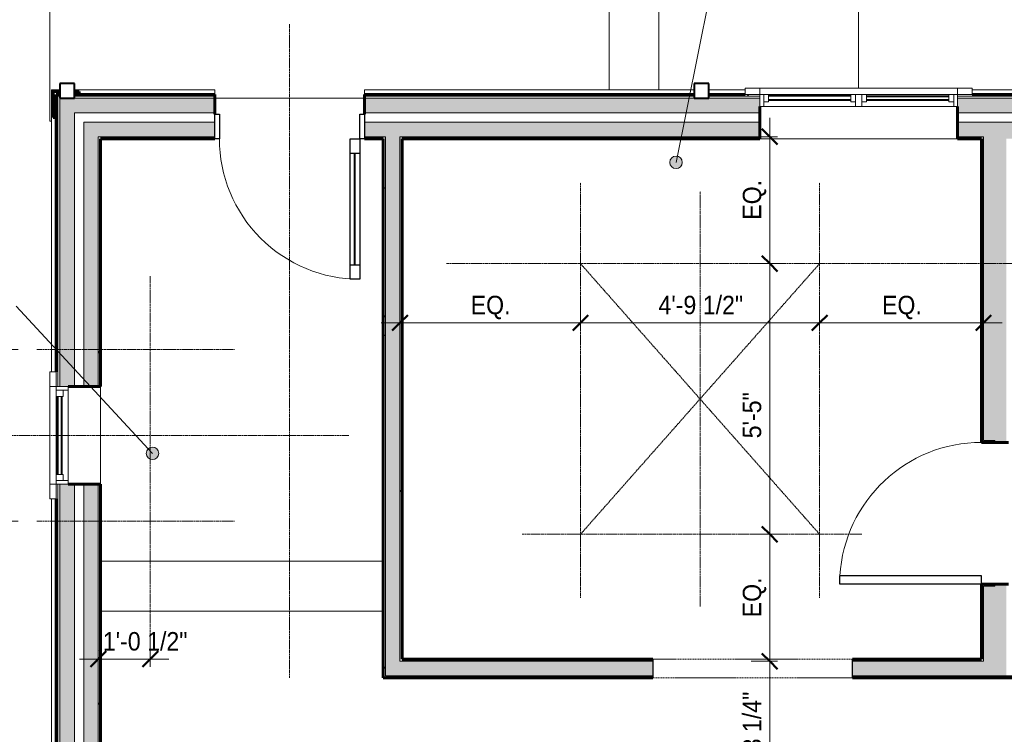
# Model space of a CAD drawing. Header units: inches. Extents: x -657 to 139, y -229 to 530.
# Tile 5 of 11: x -532 to -295, y -21 to 151. Entities that reach past the tile are written whole.
import ezdxf

# ---------------------------------------------------------------- set-up
doc = ezdxf.new("R2010")
doc.units = ezdxf.units.IN
doc.header["$MEASUREMENT"] = 0
doc.linetypes.add('3B Center Short', pattern=[0.59375, 0.375, -0.0625, 0.09375, -0.0625])
doc.linetypes.add('Overhead', pattern=[0.15625, 0.09375, -0.0625])
for name, color, linetype, lineweight in [('A-ANNO-DIMS', 1, 'Continuous', 9), ('A-ANNO-DIMS-48', 1, 'Continuous', 9), ('A-ANNO-TEXT', 2, 'Continuous', 9), ('A-DETL', 5, 'Continuous', 9), ('A-DETL-GENF', 3, 'Overhead', 9), ('A-DETL-MBND', 5, 'Continuous', 9), ('A-DOOR', 1, 'Continuous', 18), ('A-DOOR-FRAM', 1, 'Continuous', 30), ('A-DOOR-GLAZ', 1, 'Continuous', 40), ('A-FLOR-OTLN', 6, 'Continuous', 18), ('A-GENM', 6, 'Continuous', 9), ('A-GLAZ', 6, 'Continuous', 18), ('A-GLAZ-GLAS', 6, 'Continuous', 40), ('A-WALL', 2, 'Continuous', 18), ('A-WALL-PATT', 2, 'Continuous', 60), ('I-WALL', 2, 'Continuous', 18), ('S-COLS', 6, 'Continuous', 9), ('S-FNDN-FTNG', 4, 'Continuous', 18)]:
    doc.layers.add(name, color=color, linetype=linetype, lineweight=lineweight)
doc.styles.add('Arial_1', font='arial.ttf', dxfattribs={"width": 0.9, "height": 4.425898})
doc.dimstyles.new('Linear_-_3_32__Arial_2', dxfattribs={"dimscale": 12, "dimtxt": 4.5, "dimasz": 0.3125, "dimexe": 0.375, "dimexo": 0.375, "dimgap": 0.0625, "dimtad": 1, "dimdec": 3, "dimrnd": 0.125, "dimzin": 3, "dimdsep": 46, "dimlunit": 4, "dimtxsty": 'Arial_1', "dimblk1": 'OBLIQUE', "dimblk2": 'OBLIQUE', "dimsah": 1, "dimcen": 0.09, "dimdle": 0.375, "dimazin": 0, "dimtfac": 1, "dimtdec": 3, "dimtix": 1, "dimtmove": 2, "dimatfit": 3, "dimfxl": 1, "dimtvp": 1, "dimfrac": 2, "dimtolj": 1, "dimtzin": 0, "dimarcsym": 2})
doc.dimstyles.new('Linear_-_3_32__Arial_Utility_Plans', dxfattribs={"dimscale": 12, "dimtxt": 4.5, "dimasz": 0.3125, "dimexe": 0.375, "dimexo": 0.375, "dimgap": 0.0625, "dimtad": 1, "dimrnd": 0.25, "dimzin": 3, "dimdsep": 46, "dimlunit": 4, "dimtxsty": 'Arial_1', "dimblk1": 'OBLIQUE', "dimblk2": 'OBLIQUE', "dimsah": 1, "dimcen": 0.09, "dimdle": 0.375, "dimazin": 0, "dimtfac": 1, "dimtix": 1, "dimtmove": 0, "dimatfit": 3, "dimfxl": 1, "dimtvp": 1, "dimfrac": 2, "dimtolj": 1, "dimtzin": 0, "dimarcsym": 2})
doc.dimstyles.new('Linear_-_3_32__Arial_Utility_Plans_1', dxfattribs={"dimscale": 12, "dimtxt": 4.5, "dimasz": 0.3125, "dimexe": 0.375, "dimexo": 0.375, "dimgap": 0.0625, "dimtad": 1, "dimrnd": 0.25, "dimzin": 3, "dimdsep": 46, "dimlunit": 4, "dimtxsty": 'Arial_1', "dimblk1": 'OBLIQUE', "dimblk2": 'OBLIQUE', "dimsah": 1, "dimcen": 0.09, "dimdle": 0.375, "dimazin": 0, "dimtfac": 1, "dimtix": 1, "dimtmove": 2, "dimatfit": 3, "dimfxl": 1, "dimtvp": 1, "dimfrac": 2, "dimtolj": 1, "dimtzin": 0, "dimarcsym": 2})
pattern_1 = [(0, (0, 0), (15.36, 3.84), [0.634, -10.886, 0.634, -10.886, -61.44]), (0, (0, 0), (15.36, 3.84), [-23.04, 0.634, -22.406, 0.634, -10.886, -26.88]), (0, (0, 0), (15.36, 3.84), [-57.6, 0.634, -7.046, 0.634, -18.566]), (120, (5.76, 1.92), (-11.005538, 11.38215), [0.634, -10.886, 0.634, -10.886, -61.44]), (120, (5.76, 1.92), (-11.005538, 11.38215), [-23.04, 0.634, -22.406, 0.634, -10.886, -26.88]), (120, (5.76, 1.92), (-11.005538, 11.38215), [-57.6, 0.634, -7.046, 0.634, -18.566]), (240, (7.68, 9.6), (-4.354462, -15.22215), [0.634, -10.886, 0.634, -10.886, -61.44]), (240, (7.68, 9.6), (-4.354462, -15.22215), [-23.04, 0.634, -22.406, 0.634, -10.886, -26.88]), (240, (7.68, 9.6), (-4.354462, -15.22215), [-57.6, 0.634, -7.046, 0.634, -18.566])]
pattern_2 = [(135, (0, 0), (-4.006467, -4.006467), [])]

# ---------------------------------------------------------------- blocks, each defined once
blk = doc.blocks.new('Single Panel Flush Wood - 21080HC-3124026-First Floor Utility Plan')
at = {"layer": 'A-DOOR', "lineweight": 30}
for p, q in [((15, -3.25), (15, -37.26)), ((17, -3.25), (15, -3.25)), ((17, -3.25), (17, -37.26)), ((17, -37.26), (15, -37.26))]:
    blk.add_line(p, q, dxfattribs=at)
at = {"layer": 'A-DOOR', "lineweight": 9}
blk.add_arc((17, -3.25), 34.07, 180, 266.6343, dxfattribs=at)
blk = doc.blocks.new('Double Casement - _2_2050CS-1788570-First Floor Utility Plan')
at = {"layer": 'A-GLAZ'}
for p, q in [((-23.75, 6.81), (-27.25, 6.81)), ((-27.25, 6.81), (-27.25, 5.31)), ((-27.25, 5.31), (-23.75, 5.31)), ((-23.75, 5.31), (-23.75, 6.81)), ((-23.75, 6.81), (23.75, 6.81)), ((23.75, 5.31), (-23.75, 5.31)), ((-23.75, 5.31), (-23.75, 2.44)), ((-22.83, 2.44), (-22.83, 5.31)), ((-22.83, 5.31), (-21.68, 5.31)), ((-21.68, 5.31), (-21.68, 3.59)), ((-1.86, 5.31), (-0.73, 5.31)), ((-1.86, 3.59), (-1.86, 5.31)), ((-0.73, 5.31), (-0.73, 2.44)), ((0.73, 5.31), (0.73, 2.44)), ((1.86, 5.31), (0.73, 5.31)), ((1.86, 3.59), (1.86, 5.31)), ((22.83, 5.31), (21.68, 5.31)), ((21.68, 5.31), (21.68, 3.59)), ((22.83, 5.31), (22.83, 2.44)), ((27.25, 6.81), (23.75, 6.81)), ((23.75, 6.81), (23.75, 5.31)), ((23.75, 2.44), (23.75, 5.31)), ((23.75, 5.31), (27.25, 5.31)), ((27.25, 5.31), (27.25, 6.81)), ((-23.75, 2.44), (23.75, 2.44)), ((-21.68, 3.59), (-22.83, 3.59)), ((-0.73, 3.59), (-1.86, 3.59)), ((0.73, 3.59), (1.86, 3.59)), ((21.68, 3.59), (22.83, 3.59))]:
    blk.add_line(p, q, dxfattribs=at)
at = {"layer": 'A-GLAZ-GLAS'}
for p, q in [((-1.86, 5), (-21.68, 5)), ((1.86, 4.93), (21.68, 4.93)), ((-1.86, 3.99), (-21.68, 3.99)), ((1.86, 4.05), (21.68, 4.05))]:
    blk.add_line(p, q, dxfattribs=at)
blk = doc.blocks.new('Single Casement - 2050CS-1928333-First Floor Utility Plan')
at = {"layer": 'A-GLAZ'}
for p, q in [((-11.75, 6.81), (-15.25, 6.81)), ((-15.25, 6.81), (-15.25, 5.31)), ((-15.25, 5.31), (-11.75, 5.31)), ((-11.75, 5.31), (-11.75, 6.81)), ((-11.75, 6.81), (11.75, 6.81)), ((11.75, 5.31), (-11.75, 5.31)), ((-11.75, 5.31), (-11.75, 2.44)), ((-10.83, 2.44), (-10.83, 5.31)), ((-10.83, 5.31), (-9.38, 5.31)), ((-9.38, 5.31), (-9.38, 3.6)), ((9.37, 5.31), (-0.73, 5.31)), ((10.83, 5.31), (9.37, 5.31)), ((9.37, 5.31), (9.37, 3.6)), ((9.37, 3.6), (9.37, 5.31)), ((10.83, 5.31), (10.83, 2.44)), ((15.25, 6.81), (11.75, 6.81)), ((11.75, 6.81), (11.75, 5.31)), ((11.75, 2.44), (11.75, 5.31)), ((11.75, 5.31), (15.25, 5.31)), ((15.25, 5.31), (15.25, 6.81)), ((-11.75, 2.44), (11.75, 2.44)), ((-9.38, 3.6), (-10.83, 3.6)), ((9.37, 3.6), (10.83, 3.6))]:
    blk.add_line(p, q, dxfattribs=at)
at = {"layer": 'A-GLAZ-GLAS'}
for p, q in [((9.37, 5), (-9.38, 5)), ((9.37, 4), (-9.38, 4))]:
    blk.add_line(p, q, dxfattribs=at)
blk = doc.blocks.new('Single panel in-swing French-style - 3080FR-3117329-First Floor Utility Plan')
at = {"layer": 'A-DOOR', "lineweight": 30}
for p, q in [((-16.87, 5.31), (-16.87, 39.06)), ((-16.87, 39.06), (-14.53, 39.06)), ((-14.53, 39.06), (-14.53, 5.31)), ((-14.53, 35.56), (-16.87, 35.56)), ((-14.53, 8.81), (-16.87, 8.81)), ((-14.53, 5.31), (-16.87, 5.31))]:
    blk.add_line(p, q, dxfattribs=at)
at = {"layer": 'A-DOOR', "lineweight": 9}
blk.add_arc((-16.87, 5.31), 33.75, 360, 90, dxfattribs=at)
at = {"layer": 'A-DOOR-FRAM'}
for p, q in [((-18, 5.31), (-16.87, 5.31)), ((-18, -0.63), (-18, 5.31)), ((-16.87, 5.31), (-16.87, -0.63)), ((16.87, 5.31), (18, 5.31)), ((16.87, -0.63), (16.87, 5.31)), ((18, 5.31), (18, -0.63)), ((-16.87, -0.63), (-18, -0.63)), ((18, -0.63), (16.87, -0.63))]:
    blk.add_line(p, q, dxfattribs=at)
at = {"layer": 'A-DOOR-GLAZ'}
blk.add_line((-15.7, 35.56), (-15.7, 8.81), dxfattribs=at)
blk = doc.blocks.new('Trus Joist - TimberStrand LSL - Post Column - TimberStrand_ 1_3E _ 3 1_2 x 3 1_2_-2939583-First Floor Utility Plan')
at = {"layer": 'S-COLS', "lineweight": 40}
for p, q in [((1.75, 1.75), (-1.75, 1.75)), ((-1.75, 1.75), (-1.75, -1.75)), ((1.75, -1.75), (1.75, 1.75)), ((-1.75, -1.75), (1.75, -1.75))]:
    blk.add_line(p, q, dxfattribs=at)
blk = doc.blocks.new('House Slab - House Slab-2091152-First Floor Utility Plan')
at = {"layer": 'A-DETL-MBND'}
blk.add_line((-444.54, 8.58), (-512.54, 8.58), dxfattribs=at)
blk = doc.blocks.new('House Slab Steps - House Slab Steps-2092310-First Floor Utility Plan')
at = {"layer": 'A-DETL-MBND'}
blk.add_line((-444.54, 20.58), (-512.54, 20.58), dxfattribs=at)
blk = doc.blocks.new('House Slab Drop Hall - House Slab Drop Hall-2092760-First Floor Utility Plan')
at = {"layer": 'A-DETL-MBND'}
blk.add_line((-449.04, 131.83), (-485.04, 131.83), dxfattribs=at)
blk = doc.blocks.new('House Slab Perimeter Insulation - House Slab Perimeter Insulation-2402339-First Floor Utility Plan')
at = {"layer": 'A-DETL-MBND'}
for p, q in [((-524.29, 133.83), (-522.29, 133.83)), ((-524.29, 133.83), (-523.91, 133.46)), ((-524.29, 66.08), (-524.29, 133.83)), ((-518.79, 133.83), (-485.04, 133.83)), ((-485.04, 133.83), (-485.04, 132.71)), ((-449.04, 132.71), (-449.04, 133.83)), ((-449.04, 133.83), (-369.79, 133.83)), ((-366.29, 133.83), (-357.54, 133.83)), ((-303.04, 133.83), (-165.79, 133.83)), ((-524.29, -80.92), (-524.29, 35.58))]:
    blk.add_line(p, q, dxfattribs=at)
blk = doc.blocks.new('Garage Slab Steps - Garage Slab Steps-2700828-First Floor Utility Plan')
at = {"layer": 'A-DETL-MBND'}
for p, q in [((-364.66, 191.83), (-330.29, 191.83)), ((-330.29, 134.21), (-330.29, 191.83)), ((-390.29, 133.83), (-390.29, 190.96)), ((-378.29, 190.96), (-378.29, 133.83))]:
    blk.add_line(p, q, dxfattribs=at)
blk = doc.blocks.new('Opening-Door - 4080-2858558-First Floor Utility Plan')
at = {"layer": 'A-DETL-GENF'}
for p, q in [((23.68, 2.25), (-24.32, 2.25)), ((-24.32, -2.25), (23.68, -2.25))]:
    blk.add_line(p, q, dxfattribs=at)
at = {"layer": 'A-DETL-GENF', "linetype": 'Continuous', "lineweight": 30}
for p, q in [((-24.32, 2.25), (-24.32, -2.25)), ((23.68, -2.25), (23.68, 2.25))]:
    blk.add_line(p, q, dxfattribs=at)
blk = doc.blocks.new('DIMBLOCK3-First Floor Utility Plan')
at = {"layer": 'A-ANNO-DIMS-48', "lineweight": 50, "transparency": 16777216}
for p, q in [((-539.16, 50.83), (-541.03, 52.71)), ((-539.16, 50.83), (-537.28, 48.96)), ((-539.16, 30.23), (-541.03, 32.11)), ((-539.16, 30.23), (-537.28, 28.36))]:
    blk.add_line(p, q, dxfattribs=at)
at = {"layer": 'A-ANNO-DIMS-48', "transparency": 16777216}
for p, q in [((-537.31, 50.83), (-543.66, 50.83)), ((-539.16, 25.73), (-539.16, 50.83)), ((-539.16, 50.83), (-537.31, 50.83)), ((-532.31, 30.23), (-543.66, 30.23)), ((-539.16, 30.23), (-532.31, 30.23))]:
    blk.add_line(p, q, dxfattribs=at)
at = {"layer": 'A-ANNO-DIMS-48', "color": 0, "transparency": 16777216, "insert": (-545.65, 25.56), "char_height": 4.426, "width": 24.0092, "attachment_point": 1, "rotation": 90, "line_spacing_factor": 0.938532, "style": 'Arial_1'}
blk.add_mtext('1\'-8 1/2"', dxfattribs=at)
blk = doc.blocks.new('_Oblique')
at = {"color": 0, "linetype": 'ByBlock', "lineweight": -2}
blk.add_line((-0.5, -0.5), (0.5, 0.5), dxfattribs=at)
blk = doc.blocks.new('DIMBLOCK4-First Floor Utility Plan')
at = {"layer": 'A-ANNO-DIMS-48', "transparency": 16777216}
for p, q in [((-539.16, 50.83), (-539.16, 75.93)), ((-532.31, 71.43), (-543.66, 71.43)), ((-539.16, 71.43), (-532.31, 71.43)), ((-537.31, 50.83), (-543.66, 50.83)), ((-539.16, 50.83), (-537.31, 50.83))]:
    blk.add_line(p, q, dxfattribs=at)
at = {"layer": 'A-ANNO-DIMS-48', "lineweight": 50, "transparency": 16777216}
for p, q in [((-539.16, 71.43), (-541.03, 73.31)), ((-539.16, 71.43), (-537.28, 69.56)), ((-539.16, 50.83), (-541.03, 52.71)), ((-539.16, 50.83), (-537.28, 48.96))]:
    blk.add_line(p, q, dxfattribs=at)
at = {"layer": 'A-ANNO-DIMS-48', "color": 0, "transparency": 16777216, "insert": (-545.65, 51.13), "char_height": 4.426, "width": 24.0092, "attachment_point": 1, "rotation": 90, "line_spacing_factor": 0.938532, "style": 'Arial_1'}
blk.add_mtext('1\'-8 1/2"', dxfattribs=at)
blk = doc.blocks.new('DIMBLOCK5-First Floor Utility Plan')
at = {"layer": 'A-ANNO-DIMS-48', "transparency": 16777216}
for p, q in [((-513.04, -4.76), (-513.04, 1.58)), ((-500.54, -4.76), (-500.54, 1.58)), ((-517.54, -2.92), (-496.04, -2.92)), ((-513.04, -2.92), (-513.04, -4.76)), ((-500.54, -2.92), (-500.54, -4.76))]:
    blk.add_line(p, q, dxfattribs=at)
at = {"layer": 'A-ANNO-DIMS-48', "lineweight": 50, "transparency": 16777216}
for p, q in [((-513.04, -2.92), (-511.16, -1.04)), ((-500.54, -2.92), (-498.66, -1.04)), ((-513.04, -2.92), (-514.91, -4.79)), ((-500.54, -2.92), (-502.41, -4.79))]:
    blk.add_line(p, q, dxfattribs=at)
at = {"layer": 'A-ANNO-DIMS-48', "color": 0, "transparency": 16777216, "insert": (-511.95, 3.58), "char_height": 4.426, "width": 24.0092, "attachment_point": 1, "line_spacing_factor": 0.938532, "style": 'Arial_1'}
blk.add_mtext('1\'-0 1/2"', dxfattribs=at)
blk = doc.blocks.new('DIMBLOCK6-First Floor Utility Plan')
at = {"layer": 'A-ANNO-DIMS-48', "transparency": 16777216}
for p, q in [((-440.54, 76.02), (-440.54, 82.37)), ((-397.14, 76.02), (-397.14, 82.37)), ((-445.04, 77.87), (-397.14, 77.87)), ((-440.54, 77.87), (-440.54, 76.02)), ((-397.14, 77.87), (-397.14, 76.02))]:
    blk.add_line(p, q, dxfattribs=at)
at = {"layer": 'A-ANNO-DIMS-48', "lineweight": 50, "transparency": 16777216}
for p, q in [((-440.54, 77.87), (-438.66, 79.74)), ((-397.14, 77.87), (-395.26, 79.74)), ((-440.54, 77.87), (-442.41, 75.99)), ((-397.14, 77.87), (-399.01, 75.99))]:
    blk.add_line(p, q, dxfattribs=at)
at = {"layer": 'A-ANNO-DIMS-48', "color": 0, "transparency": 16777216, "insert": (-423.54, 84.36), "char_height": 4.426, "width": 11.2985, "attachment_point": 1, "line_spacing_factor": 0.938532, "style": 'Arial_1'}
blk.add_mtext('EQ.', dxfattribs=at)
blk = doc.blocks.new('DIMBLOCK7-First Floor Utility Plan')
at = {"layer": 'A-ANNO-DIMS-48', "transparency": 16777216}
for p, q in [((-397.14, 76.02), (-397.14, 82.37)), ((-339.69, 76.02), (-339.69, 82.37)), ((-397.14, 77.87), (-339.69, 77.87)), ((-397.14, 77.87), (-397.14, 76.02)), ((-339.69, 77.87), (-339.69, 76.02))]:
    blk.add_line(p, q, dxfattribs=at)
at = {"layer": 'A-ANNO-DIMS-48', "lineweight": 50, "transparency": 16777216}
for p, q in [((-397.14, 77.87), (-395.26, 79.74)), ((-339.69, 77.87), (-337.81, 79.74)), ((-397.14, 77.87), (-399.01, 75.99)), ((-339.69, 77.87), (-341.56, 75.99))]:
    blk.add_line(p, q, dxfattribs=at)
at = {"layer": 'A-ANNO-DIMS-48', "color": 0, "transparency": 16777216, "insert": (-378.41, 84.36), "char_height": 4.426, "width": 24.0092, "attachment_point": 1, "line_spacing_factor": 0.938532, "style": 'Arial_1'}
blk.add_mtext('4\'-9 1/2"', dxfattribs=at)
blk = doc.blocks.new('DIMBLOCK8-First Floor Utility Plan')
at = {"layer": 'A-ANNO-DIMS-48', "transparency": 16777216}
for p, q in [((-339.69, 76.02), (-339.69, 82.37)), ((-300.29, 76.02), (-300.29, 82.37)), ((-339.69, 77.87), (-295.79, 77.87)), ((-339.69, 77.87), (-339.69, 76.02)), ((-300.29, 77.87), (-300.29, 76.02))]:
    blk.add_line(p, q, dxfattribs=at)
at = {"layer": 'A-ANNO-DIMS-48', "lineweight": 50, "transparency": 16777216}
for p, q in [((-339.69, 77.87), (-337.81, 79.74)), ((-300.29, 77.87), (-298.41, 79.74)), ((-339.69, 77.87), (-341.56, 75.99)), ((-300.29, 77.87), (-302.16, 75.99))]:
    blk.add_line(p, q, dxfattribs=at)
at = {"layer": 'A-ANNO-DIMS-48', "color": 0, "transparency": 16777216, "insert": (-324.69, 84.36), "char_height": 4.426, "width": 11.2985, "attachment_point": 1, "line_spacing_factor": 0.938532, "style": 'Arial_1'}
blk.add_mtext('EQ.', dxfattribs=at)
blk = doc.blocks.new('DIMBLOCK9-First Floor Utility Plan')
at = {"layer": 'A-ANNO-DIMS-48', "lineweight": 50, "transparency": 16777216}
for p, q in [((-351.64, -3.42), (-353.52, -1.54)), ((-351.64, -3.42), (-349.77, -5.29)), ((-351.64, -42.76), (-353.52, -40.89)), ((-351.64, -42.76), (-349.77, -44.64))]:
    blk.add_line(p, q, dxfattribs=at)
at = {"layer": 'A-ANNO-DIMS-48', "transparency": 16777216}
for p, q in [((-349.8, -3.42), (-356.14, -3.42)), ((-351.64, -47.26), (-351.64, -3.42)), ((-351.64, -3.42), (-349.8, -3.42)), ((-349.8, -42.76), (-356.14, -42.76)), ((-351.64, -42.76), (-349.8, -42.76))]:
    blk.add_line(p, q, dxfattribs=at)
at = {"layer": 'A-ANNO-DIMS-48', "color": 0, "transparency": 16777216, "insert": (-358.14, -31.09), "char_height": 4.426, "width": 24.0092, "attachment_point": 1, "rotation": 90, "line_spacing_factor": 0.938532, "style": 'Arial_1'}
blk.add_mtext('3\'-3 1/4"', dxfattribs=at)
blk = doc.blocks.new('DIMBLOCK10-First Floor Utility Plan')
at = {"layer": 'A-ANNO-DIMS-48', "lineweight": 50, "transparency": 16777216}
for p, q in [((-351.64, 27.08), (-353.52, 28.96)), ((-351.64, 27.08), (-349.77, 25.21)), ((-351.64, -3.42), (-353.52, -1.54)), ((-351.64, -3.42), (-349.77, -5.29))]:
    blk.add_line(p, q, dxfattribs=at)
at = {"layer": 'A-ANNO-DIMS-48', "transparency": 16777216}
for p, q in [((-349.8, 27.08), (-356.14, 27.08)), ((-351.64, -3.42), (-351.64, 27.08)), ((-351.64, 27.08), (-349.8, 27.08)), ((-349.8, -3.42), (-356.14, -3.42)), ((-351.64, -3.42), (-349.8, -3.42))]:
    blk.add_line(p, q, dxfattribs=at)
at = {"layer": 'A-ANNO-DIMS-48', "color": 0, "transparency": 16777216, "insert": (-358.14, 7.12), "char_height": 4.426, "width": 11.2985, "attachment_point": 1, "rotation": 90, "line_spacing_factor": 0.938532, "style": 'Arial_1'}
blk.add_mtext('EQ.', dxfattribs=at)
blk = doc.blocks.new('DIMBLOCK11-First Floor Utility Plan')
at = {"layer": 'A-ANNO-DIMS-48', "lineweight": 50, "transparency": 16777216}
for p, q in [((-351.64, 92.08), (-353.52, 93.96)), ((-351.64, 92.08), (-349.77, 90.21)), ((-351.64, 27.08), (-353.52, 28.96)), ((-351.64, 27.08), (-349.77, 25.21))]:
    blk.add_line(p, q, dxfattribs=at)
at = {"layer": 'A-ANNO-DIMS-48', "transparency": 16777216}
for p, q in [((-349.8, 92.08), (-356.14, 92.08)), ((-351.64, 27.08), (-351.64, 92.08)), ((-351.64, 92.08), (-349.8, 92.08)), ((-349.8, 27.08), (-356.14, 27.08)), ((-351.64, 27.08), (-349.8, 27.08))]:
    blk.add_line(p, q, dxfattribs=at)
at = {"layer": 'A-ANNO-DIMS-48', "color": 0, "transparency": 16777216, "insert": (-358.14, 50.12), "char_height": 4.426, "width": 13.0431, "attachment_point": 1, "rotation": 90, "line_spacing_factor": 0.938532, "style": 'Arial_1'}
blk.add_mtext('5\'-5"', dxfattribs=at)
blk = doc.blocks.new('DIMBLOCK12-First Floor Utility Plan')
at = {"layer": 'A-ANNO-DIMS-48', "transparency": 16777216}
for p, q in [((-351.64, 92.08), (-351.64, 127.08)), ((-349.8, 122.58), (-356.14, 122.58)), ((-351.64, 122.58), (-349.8, 122.58)), ((-349.8, 92.08), (-356.14, 92.08)), ((-351.64, 92.08), (-349.8, 92.08))]:
    blk.add_line(p, q, dxfattribs=at)
at = {"layer": 'A-ANNO-DIMS-48', "lineweight": 50, "transparency": 16777216}
for p, q in [((-351.64, 122.58), (-353.52, 124.46)), ((-351.64, 122.58), (-349.77, 120.71)), ((-351.64, 92.08), (-353.52, 93.96)), ((-351.64, 92.08), (-349.77, 90.21))]:
    blk.add_line(p, q, dxfattribs=at)
at = {"layer": 'A-ANNO-DIMS-48', "color": 0, "transparency": 16777216, "insert": (-358.14, 102.62), "char_height": 4.426, "width": 11.2985, "attachment_point": 1, "rotation": 90, "line_spacing_factor": 0.938532, "style": 'Arial_1'}
blk.add_mtext('EQ.', dxfattribs=at)

msp = doc.modelspace()

# ---------------------------------------------------------------- hatches: boundary and pattern name
at = {"layer": 'A-ANNO-TEXT'}
h = msp.add_hatch(color=7, dxfattribs=at)
edge = h.paths.add_edge_path(flags=0)
edge.add_arc((-374.169, 116.4135), 1.5, 0, 360)
h = msp.add_hatch(color=7, dxfattribs=at)
edge = h.paths.add_edge_path(flags=0)
edge.add_arc((-499.9958, 46.5147), 1.5, 0, 360)
at = {"layer": 'A-WALL-PATT', "lineweight": 9}
h = msp.add_hatch(dxfattribs=at)
h.set_pattern_fill('FP_3', color=256, style=0, pattern_type=2)
h.set_pattern_definition([(45, (0, 0), (-4.006467, 4.006467), []), (135, (0, 0), (-4.006467, -4.006467), [])])
h.paths.add_polyline_path([(-523.1611, 127.2071), (-523.1611, 132.7071), (-522.2861, 132.7071), (-522.2861, 133.4571), (-523.9111, 133.4571), (-523.9111, 127.2071)], flags=0)
h.paths.add_polyline_path([(-518.2362, 132.7071), (-517.6611, 132.7071), (-517.6611, 133.4571), (-518.7861, 133.4571), (-518.7861, 132.7071)], flags=0)
h = msp.add_hatch(dxfattribs=at)
h.set_pattern_fill('FP_2', color=256, style=0, pattern_type=2)
h.set_pattern_definition(pattern_2)
h.paths.add_polyline_path([(-522.7861, -181.0429), (-522.7861, -137.2129), (-523.1611, -137.2129), (-523.1611, -181.0429)], flags=0)
h.paths.add_polyline_path([(-522.7861, -68.483), (-522.7861, 39.0821), (-523.1611, 39.0821), (-523.1611, -68.483)], flags=0)
h.paths.add_polyline_path([(-522.7861, 62.5821), (-522.7861, 132.7071), (-523.1611, 132.7071), (-523.1611, 62.5821)], flags=0)
h = msp.add_hatch(dxfattribs=at)
h.set_pattern_fill('FP_2', color=256, style=0, pattern_type=2)
h.set_pattern_definition(pattern_2)
h.paths.add_polyline_path([(-41.4111, 132.3321), (-41.4111, 132.7071), (-90.2865, 132.7071), (-90.2865, 132.3321), (-41.7861, 132.3321)], flags=0)
h.paths.add_polyline_path([(-162.2865, 132.3321), (-162.2865, 132.7071), (-306.5361, 132.7071), (-306.5361, 132.3321), (-232.7498, 132.3321)], flags=0)
h.paths.add_polyline_path([(-354.0361, 132.3321), (-354.0361, 132.7071), (-366.2861, 132.7071), (-366.2861, 132.3321), (-357.5361, 132.3321)], flags=0)
h.paths.add_polyline_path([(-369.7861, 132.3321), (-369.7861, 132.7071), (-449.0361, 132.7071), (-449.0361, 132.3321), (-375.493, 132.3321)], flags=0)
h.paths.add_polyline_path([(-512.5361, 132.3321), (-485.0361, 132.3321), (-485.0361, 132.7071), (-518.7861, 132.7071), (-518.7861, 132.3321), (-518.2362, 132.3321)], flags=0)
h.paths.add_polyline_path([(-522.7861, 132.3321), (-522.2861, 132.3321), (-522.2861, 132.7071), (-522.7861, 132.7071)], flags=0)
at = {"layer": 'A-WALL-PATT'}
h = msp.add_hatch(color=256, dxfattribs=at)
h.paths.add_polyline_path([(-522.2861, -180.1679), (-518.7861, -180.1679), (-518.7861, -137.2129), (-522.2861, -137.2129)], flags=0)
h.paths.add_polyline_path([(-522.2861, -68.483), (-518.7861, -68.483), (-518.7861, 39.0821), (-522.2861, 39.0821), (-522.2861, -60.6335)], flags=0)
h.paths.add_polyline_path([(-518.7861, 62.5821), (-518.7861, 131.8321), (-522.2861, 131.8321), (-522.2861, 62.5821), (-520.2861, 62.5821)], flags=0)
h = msp.add_hatch(color=256, dxfattribs=at)
h.paths.add_polyline_path([(-45.3994, 128.3321), (-42.2861, 128.3321), (-42.2861, 131.8321), (-90.2865, 131.8321), (-90.2865, 128.3321), (-45.7861, 128.3321)], flags=0)
h.paths.add_polyline_path([(-162.2865, 128.3321), (-162.2865, 131.8321), (-306.5361, 131.8321), (-306.5361, 128.3321), (-232.7498, 128.3321)], flags=0)
h.paths.add_polyline_path([(-446.8646, 128.3321), (-354.0361, 128.3321), (-354.0361, 131.8321), (-449.0361, 131.8321), (-449.0361, 128.3321)], flags=0)
h.paths.add_polyline_path([(-485.0361, 128.3321), (-485.0361, 131.8321), (-518.7861, 131.8321), (-518.7861, 128.3321), (-500.3933, 128.3321)], flags=0)
h = msp.add_hatch(color=256, dxfattribs=at)
h.paths.add_polyline_path([(-513.0361, -174.4179), (-513.0361, -137.2129), (-516.5361, -137.2129), (-516.5361, -174.4179)], flags=0)
h.paths.add_polyline_path([(-516.5361, -68.483), (-513.0361, -68.483), (-513.0361, 39.0821), (-516.5361, 39.0821), (-516.5361, -60.6335)], flags=0)
h.paths.add_polyline_path([(-516.5361, 62.5821), (-513.0361, 62.5821), (-513.0361, 126.0821), (-516.5361, 126.0821), (-516.5361, 69.5681)], flags=0)
h = msp.add_hatch(color=256, dxfattribs=at)
h.paths.add_polyline_path([(-48.0361, 122.5821), (-48.0361, 126.0821), (-90.2865, 126.0821), (-90.2865, 122.5821), (-51.5361, 122.5821)], flags=0)
h.paths.add_polyline_path([(-354.0361, 122.5821), (-354.0361, 126.0821), (-449.0361, 126.0821), (-449.0361, 122.5821), (-375.493, 122.5821)], flags=0)
h.paths.add_polyline_path([(-162.2865, 122.5821), (-162.2865, 126.0821), (-306.5361, 126.0821), (-306.5361, 122.5821), (-218.0361, 122.5821)], flags=0)
h.paths.add_polyline_path([(-513.0361, 122.5821), (-485.0361, 122.5821), (-485.0361, 126.0821), (-513.0361, 126.0821)], flags=0)
at = {"layer": 'A-WALL-PATT', "lineweight": 9}
h = msp.add_hatch(dxfattribs=at)
h.set_pattern_fill('FP_1', color=256, style=0, pattern_type=2)
h.set_pattern_definition(pattern_1)
h.paths.add_polyline_path([(-512.5361, -170.9179), (-512.5361, -137.2129), (-513.0361, -137.2129), (-513.0361, -170.9179)], flags=0)
h.paths.add_polyline_path([(-512.5361, -68.483), (-512.5361, -54.9179), (-513.0361, -54.9179), (-513.0361, -68.483)], flags=0)
h.paths.add_polyline_path([(-513.0361, -51.4179), (-512.5361, -51.4179), (-512.5361, 39.0821), (-513.0361, 39.0821), (-513.0361, 4.4673)], flags=0)
h.paths.add_polyline_path([(-512.5361, 62.5821), (-512.5361, 122.5821), (-513.0361, 122.5821), (-513.0361, 62.5821)], flags=0)
h = msp.add_hatch(dxfattribs=at)
h.set_pattern_fill('FP_1', color=256, style=0, pattern_type=2)
h.set_pattern_definition(pattern_1)
h.paths.add_polyline_path([(-51.5361, 122.0821), (-51.5361, 122.5821), (-90.2865, 122.5821), (-90.2865, 122.0821), (-52.0361, 122.0821)], flags=0)
h.paths.add_polyline_path([(-485.0361, 122.0821), (-485.0361, 122.5821), (-512.5361, 122.5821), (-512.5361, 122.0821), (-500.3933, 122.0821)], flags=0)
h.paths.add_polyline_path([(-304.1214, 122.0821), (-300.2861, 122.0821), (-300.2861, 122.5821), (-306.5361, 122.5821), (-306.5361, 122.0821)], flags=0)
h.paths.add_polyline_path([(-224.0361, 122.0821), (-223.5361, 122.0821), (-223.5361, 122.5821), (-294.7861, 122.5821), (-294.7861, 122.0821), (-232.7498, 122.0821)], flags=0)
h.paths.add_polyline_path([(-449.0361, 122.0821), (-444.0361, 122.0821), (-444.0361, 122.5821), (-449.0361, 122.5821)], flags=0)
h.paths.add_polyline_path([(-354.0361, 122.0821), (-354.0361, 122.5821), (-440.5361, 122.5821), (-440.5361, 122.0821), (-375.493, 122.0821)], flags=0)
h.paths.add_polyline_path([(-217.5361, 122.0821), (-162.2865, 122.0821), (-162.2865, 122.5821), (-218.0361, 122.5821), (-218.0361, 122.0821)], flags=0)
h = msp.add_hatch(dxfattribs=at)
h.set_pattern_fill('FP_1', color=256, style=0, pattern_type=2)
h.set_pattern_definition(pattern_1)
h.paths.add_polyline_path([(-444.0361, -7.4179), (-444.0361, 122.0821), (-444.5361, 122.0821), (-444.5361, -7.4179)], flags=0)
at = {"layer": 'A-WALL-PATT'}
msp.add_hatch(color=256, dxfattribs=at).paths.add_polyline_path([(-444.0361, -6.9179), (-440.5361, -6.9179), (-440.5361, 122.5821), (-444.0361, 122.5821), (-444.0361, 4.4673)], flags=0)
at = {"layer": 'A-WALL-PATT', "lineweight": 9}
h = msp.add_hatch(dxfattribs=at)
h.set_pattern_fill('FP_1', color=256, style=0, pattern_type=2)
h.set_pattern_definition(pattern_1)
h.paths.add_polyline_path([(-440.5361, -3.4179), (-440.0361, -3.4179), (-440.0361, 122.0821), (-440.5361, 122.0821), (-440.5361, 4.4673)], flags=0)
h = msp.add_hatch(dxfattribs=at)
h.set_pattern_fill('FP_1', color=256, style=0, pattern_type=2)
h.set_pattern_definition(pattern_1)
h.paths.add_polyline_path([(-300.7861, -7.4179), (-300.2861, -7.4179), (-300.2861, -6.9179), (-300.7861, -6.9179)], flags=0)
h.paths.add_polyline_path([(-300.7861, -3.4179), (-300.2861, -3.4179), (-300.2861, 14.5821), (-297.5361, 14.5821), (-297.5361, 15.0821), (-300.7861, 15.0821), (-300.7861, -2.9179)], flags=0)
h.paths.add_polyline_path([(-297.5361, 49.0821), (-297.5361, 49.5821), (-300.2861, 49.5821), (-300.2861, 122.0821), (-300.7861, 122.0821), (-300.7861, 49.0821)], flags=0)
at = {"layer": 'A-WALL-PATT'}
h = msp.add_hatch(color=256, dxfattribs=at)
h.paths.add_polyline_path([(-300.2861, -6.9179), (-294.7861, -6.9179), (-294.7861, 15.0821), (-297.5361, 15.0821), (-297.5361, 14.5821), (-300.2861, 14.5821), (-300.2861, -3.4179)], flags=0)
h.paths.add_polyline_path([(-294.7861, 49.0821), (-294.7861, 122.5821), (-300.2861, 122.5821), (-300.2861, 49.5821), (-297.5361, 49.5821), (-297.5361, 49.0821)], flags=0)
h = msp.add_hatch(color=256, dxfattribs=at)
h.paths.add_polyline_path([(-440.5361, -6.9179), (-379.7861, -6.9179), (-379.7861, -3.4179), (-440.5361, -3.4179)], flags=0)
h.paths.add_polyline_path([(-300.2861, -6.9179), (-300.2861, -3.4179), (-331.7861, -3.4179), (-331.7861, -6.9179), (-300.7861, -6.9179)], flags=0)
at = {"layer": 'A-WALL-PATT', "lineweight": 9}
h = msp.add_hatch(dxfattribs=at)
h.set_pattern_fill('FP_1', color=256, style=0, pattern_type=2)
h.set_pattern_definition(pattern_1)
h.paths.add_polyline_path([(-440.0361, -3.4179), (-379.7861, -3.4179), (-379.7861, -2.9179), (-440.0361, -2.9179)], flags=0)
h.paths.add_polyline_path([(-304.1214, -3.4179), (-300.7861, -3.4179), (-300.7861, -2.9179), (-331.7861, -2.9179), (-331.7861, -3.4179)], flags=0)
h = msp.add_hatch(dxfattribs=at)
h.set_pattern_fill('FP_1', color=256, style=0, pattern_type=2)
h.set_pattern_definition(pattern_1)
h.paths.add_polyline_path([(-440.0361, -7.4179), (-379.7861, -7.4179), (-379.7861, -6.9179), (-444.0361, -6.9179), (-444.0361, -7.4179)], flags=0)
h.paths.add_polyline_path([(-300.7861, -7.4179), (-300.7861, -6.9179), (-331.7861, -6.9179), (-331.7861, -7.4179), (-304.1214, -7.4179)], flags=0)
h = msp.add_hatch(dxfattribs=at)
h.set_pattern_fill('FP_1', color=256, style=0, pattern_type=2)
h.set_pattern_definition(pattern_1)
h.paths.add_polyline_path([(-232.4111, -7.4179), (-218.0361, -7.4179), (-218.0361, -6.9179), (-231.9111, -6.9179), (-231.9111, -5.4179), (-232.4111, -5.4179)], flags=0)
h.paths.add_polyline_path([(-300.2861, -7.4179), (-292.4111, -7.4179), (-292.4111, -5.4179), (-292.9111, -5.4179), (-292.9111, -6.9179), (-300.2861, -6.9179)], flags=0)

# ---------------------------------------------------------------- linework, layer by layer
at = {"layer": 'A-ANNO-TEXT', "color": 7}
for p, q in [((-374.169, 116.4135), (-349.8384, 237.1041)), ((-499.9958, 46.5147), (-532.7637, 81.8842))]:
    msp.add_line(p, q, dxfattribs=at)
for centre in [(-374.169, 116.4135), (-499.9958, 46.5147)]:
    msp.add_circle(centre, 1.5, dxfattribs=at)
at = {"layer": 'A-DETL', "linetype": '3B Center Short'}
for p, q in [((-467.0361, 149.5821), (-467.0361, -7.4179)), ((-397.1361, 11.7908), (-397.1361, 111.5052)), ((-339.6861, 11.7908), (-339.6861, 111.5052)), ((-368.4111, 9.7249), (-368.4111, 109.4393)), ((-429.3272, 92.0821), (-103.3413, 92.0821)), ((-339.6861, 27.0821), (-397.1361, 92.0821)), ((-339.6861, 92.0821), (-397.1361, 27.0821)), ((-500.5361, 89.0821), (-500.5361, -2.9179)), ((-527.8084, 71.431), (-480.287, 71.431)), ((-552.8084, 50.8321), (-452.8084, 50.8321)), ((-527.8084, 30.2331), (-480.287, 30.2331)), ((-411.14, 27.0821), (-329.5361, 27.0821))]:
    msp.add_line(p, q, dxfattribs=at)
at = {"layer": 'A-FLOR-OTLN'}
for p, q in [((-524.6611, 190.9571), (-524.6611, 126.3321)), ((-524.6611, 126.3321), (-524.2861, 126.3321))]:
    msp.add_line(p, q, dxfattribs=at)
at = {"layer": 'A-WALL', "lineweight": 60}
for p, q in [((-522.2861, 133.4571), (-523.9111, 133.4571)), ((-523.9111, 133.4571), (-523.9111, 127.2071)), ((-522.2861, 132.7071), (-523.1611, 132.7071)), ((-523.1611, 66.0821), (-523.1611, 132.7071)), ((-517.6611, 133.4571), (-518.7861, 133.4571)), ((-518.7861, 132.7071), (-485.0361, 132.7071)), ((-517.6611, 132.7071), (-517.6611, 133.4571)), ((-485.0361, 128.0221), (-485.0361, 132.7071)), ((-369.7861, 132.7071), (-449.0361, 132.7071)), ((-449.0361, 132.7071), (-449.0361, 128.0221)), ((-357.5361, 132.7071), (-366.2861, 132.7071)), ((-162.2865, 132.7071), (-303.0361, 132.7071)), ((-354.0361, 122.0821), (-354.0361, 129.8321)), ((-306.5361, 129.8321), (-306.5361, 122.0821)), ((-523.9111, 127.2071), (-523.1611, 127.2071)), ((-512.5361, 122.0821), (-512.5361, 62.5821)), ((-512.5361, 122.0821), (-485.0361, 122.0821)), ((-449.0361, 122.0821), (-444.5361, 122.0821)), ((-440.0361, 122.0821), (-354.0361, 122.0821)), ((-306.5361, 122.0821), (-300.7861, 122.0821)), ((-512.5361, 62.5821), (-520.2861, 62.5821)), ((-512.5361, 39.0821), (-520.2861, 39.0821)), ((-512.5361, 39.0821), (-512.5361, -50.9179)), ((-523.1611, 35.5821), (-523.1611, -80.9179))]:
    msp.add_line(p, q, dxfattribs=at)
at = {"layer": 'A-WALL'}
for p, q in [((-522.7861, 132.3321), (-522.7861, 62.5821)), ((-522.7861, 132.3321), (-522.2861, 132.3321)), ((-522.2861, 131.8321), (-522.2861, 62.5821)), ((-485.0361, 132.3321), (-518.7861, 132.3321)), ((-485.0361, 131.8321), (-518.7861, 131.8321)), ((-369.7861, 132.3321), (-449.0361, 132.3321)), ((-369.7861, 131.8321), (-449.0361, 131.8321)), ((-354.0361, 132.3321), (-366.2861, 132.3321)), ((-354.0361, 131.8321), (-366.2861, 131.8321)), ((-162.2865, 132.3321), (-306.5361, 132.3321)), ((-162.2865, 131.8321), (-306.5361, 131.8321)), ((-518.7861, 128.3321), (-518.7861, 62.5821)), ((-485.0361, 128.3321), (-518.7861, 128.3321)), ((-354.0361, 128.3321), (-449.0361, 128.3321)), ((-162.2865, 128.3321), (-306.5361, 128.3321)), ((-516.5361, 126.0821), (-516.5361, 62.5821)), ((-485.0361, 126.0821), (-516.5361, 126.0821)), ((-354.0361, 126.0821), (-449.0361, 126.0821)), ((-162.2865, 126.0821), (-306.5361, 126.0821)), ((-513.0361, 122.5821), (-513.0361, 62.5821)), ((-485.0361, 122.5821), (-513.0361, 122.5821)), ((-444.0361, 122.5821), (-449.0361, 122.5821)), ((-354.0361, 122.5821), (-440.5361, 122.5821)), ((-306.5361, 122.0821), (-354.0361, 122.0821)), ((-300.2861, 122.5821), (-306.5361, 122.5821)), ((-512.5361, 62.5821), (-512.5361, 39.0821)), ((-522.7861, 39.0821), (-522.7861, -84.4179)), ((-522.2861, 39.0821), (-522.2861, -84.4179)), ((-518.7861, 39.0821), (-518.7861, -84.4179)), ((-516.5361, 39.0821), (-516.5361, -84.4179)), ((-513.0361, 39.0821), (-513.0361, -51.4179))]:
    msp.add_line(p, q, dxfattribs=at)
at = {"layer": 'I-WALL', "lineweight": 60}
for p, q in [((-444.5361, 122.0821), (-444.5361, -7.4179)), ((-440.0361, -2.9179), (-440.0361, 122.0821)), ((-300.7861, 122.0821), (-300.7861, 49.0821)), ((-300.7861, 49.0821), (-294.2861, 49.0821)), ((-294.2861, 15.0821), (-300.7861, 15.0821)), ((-300.7861, 15.0821), (-300.7861, -2.9179)), ((-379.7861, -2.9179), (-440.0361, -2.9179)), ((-300.7861, -2.9179), (-331.7861, -2.9179)), ((-444.5361, -7.4179), (-379.7861, -7.4179)), ((-331.7861, -7.4179), (-292.4111, -7.4179))]:
    msp.add_line(p, q, dxfattribs=at)
at = {"layer": 'I-WALL'}
for p, q in [((-444.0361, -6.9179), (-444.0361, 122.5821)), ((-440.5361, -3.4179), (-440.5361, 122.5821)), ((-300.2861, 122.5821), (-300.2861, 49.5821)), ((-300.2861, 49.5821), (-297.5361, 49.5821)), ((-297.5361, 49.0821), (-297.5361, 49.5821)), ((-300.2861, 14.5821), (-300.2861, -3.4179)), ((-297.5361, 14.5821), (-300.2861, 14.5821)), ((-297.5361, 14.5821), (-297.5361, 15.0821)), ((-379.7861, -3.4179), (-440.5361, -3.4179)), ((-300.2861, -3.4179), (-331.7861, -3.4179)), ((-444.0361, -6.9179), (-379.7861, -6.9179)), ((-331.7861, -6.9179), (-292.9111, -6.9179))]:
    msp.add_line(p, q, dxfattribs=at)

# ---------------------------------------------------------------- block references
at = {"layer": 'A-DOOR'}
for name, p, rotation in [('Single panel in-swing French-style - 3080FR-3117329-First Floor Utility Plan', (-467.0361, 127.3946), 180), ('Single Panel Flush Wood - 21080HC-3124026-First Floor Utility Plan', (-297.5361, 32.0821), 269.9999999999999)]:
    msp.add_blockref(name, p, dxfattribs=dict(at, rotation=rotation))
at = {"layer": 'A-GENM', "rotation": 180}
msp.add_blockref('Opening-Door - 4080-2858558-First Floor Utility Plan', (-356.1085, -5.1679), dxfattribs=at)
at = {"layer": 'A-GLAZ'}
msp.add_blockref('Double Casement - _2_2050CS-1788570-First Floor Utility Plan', (-330.2861, 127.3946), dxfattribs=at)
at = {"layer": 'A-GLAZ', "rotation": 89.99999999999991}
msp.add_blockref('Single Casement - 2050CS-1928333-First Floor Utility Plan', (-517.8486, 50.8321), dxfattribs=at)
at = {"layer": 'S-COLS'}
for p in [(-520.5361, 133.5821), (-368.0361, 133.5821)]:
    msp.add_blockref('Trus Joist - TimberStrand LSL - Post Column - TimberStrand_ 1_3E _ 3 1_2 x 3 1_2_-2939583-First Floor Utility Plan', p, dxfattribs=at)
at = {"layer": 'S-FNDN-FTNG', "lineweight": 9}
for name in ['Garage Slab Steps - Garage Slab Steps-2700828-First Floor Utility Plan', 'House Slab Perimeter Insulation - House Slab Perimeter Insulation-2402339-First Floor Utility Plan', 'House Slab - House Slab-2091152-First Floor Utility Plan', 'House Slab Drop Hall - House Slab Drop Hall-2092760-First Floor Utility Plan', 'House Slab Steps - House Slab Steps-2092310-First Floor Utility Plan']:
    msp.add_blockref(name, (0, 0), dxfattribs=at)

# ---------------------------------------------------------------- dimensions: what is measured, and where the dimension line sits
at = {"layer": 'A-ANNO-DIMS'}
for base, p1, p2, picture, middle in [((-351.6445, 122.5821), (-354.2962, 92.0821), (-354.2962, 122.5821), 'DIMBLOCK12-First Floor Utility Plan', (-354.8188, 107.3321)), ((-351.6445, 27.0821), (-354.2962, -3.4179), (-354.2962, 27.0821), 'DIMBLOCK10-First Floor Utility Plan', (-354.8188, 11.8321))]:
    dim = msp.add_linear_dim(base=base, p1=p1, p2=p2, angle=90, text='EQ.', dimstyle='Linear_-_3_32__Arial_Utility_Plans', override={"dimpost": '<>', "dimfxl": 30.5}, dxfattribs=at)
    dim.commit()
    dim.dimension.update_dxf_attribs({"geometry": picture, "text_midpoint": middle})
for base, p1, p2, override, picture, middle in [((-351.6445, 92.0821), (-354.2962, 27.0821), (-354.2962, 92.0821), {"dimpost": '<>', "dimfxl": 65}, 'DIMBLOCK11-First Floor Utility Plan', (-355.1852, 56.6463)), ((-539.1578, 50.8321), (-527.8084, 30.2331), (-541.8094, 50.8321), {"dimpost": '<>', "dimfxl": 24.906724}, 'DIMBLOCK3-First Floor Utility Plan', (-542.6984, 37.5649)), ((-351.6445, -3.4179), (-354.2962, -42.764), (-354.2962, -3.4179), {"dimpost": '<>', "dimfxl": 39.346129}, 'DIMBLOCK9-First Floor Utility Plan', (-355.1852, -19.087))]:
    dim = msp.add_linear_dim(base=base, p1=p1, p2=p2, angle=90, dimstyle='Linear_-_3_32__Arial_Utility_Plans_1', override=override, dxfattribs=at)
    dim.commit()
    dim.dimension.update_dxf_attribs({"geometry": picture, "text_midpoint": middle, "dimtype": 160, "text_rotation": 90})
for base, p1, p2, override, picture, middle in [((-397.1361, 77.8693), (-440.5361, 80.521), (-397.1361, 80.521), {"dimpost": '<>', "dimfxl": 43.4}, 'DIMBLOCK6-First Floor Utility Plan', (-418.8361, 81.0436)), ((-300.2861, 77.8693), (-339.6861, 80.521), (-300.2861, 80.521), {"dimpost": '<>', "dimfxl": 39.4}, 'DIMBLOCK8-First Floor Utility Plan', (-319.9861, 81.0436))]:
    dim = msp.add_linear_dim(base=base, p1=p1, p2=p2, text='EQ.', dimstyle='Linear_-_3_32__Arial_Utility_Plans', override=override, dxfattribs=at)
    dim.commit()
    dim.dimension.update_dxf_attribs({"geometry": picture, "text_midpoint": middle})
dim = msp.add_linear_dim(base=(-339.6861, 77.8693), p1=(-397.1361, 80.521), p2=(-339.6861, 80.521), dimstyle='Linear_-_3_32__Arial_Utility_Plans', override={"dimpost": '<>', "dimfxl": 57.45}, dxfattribs=at)
dim.commit()
dim.dimension.update_dxf_attribs({"geometry": 'DIMBLOCK7-First Floor Utility Plan', "text_midpoint": (-368.4111, 80.9077)})
dim = msp.add_linear_dim(base=(-539.1578, 71.431), p1=(-541.8094, 50.8321), p2=(-527.8084, 71.431), angle=90, dimstyle='Linear_-_3_32__Arial_Utility_Plans', override={"dimpost": '<>', "dimfxl": 24.906724}, dxfattribs=at)
dim.commit()
dim.dimension.update_dxf_attribs({"geometry": 'DIMBLOCK4-First Floor Utility Plan', "text_midpoint": (-542.1962, 61.1316)})
dim = msp.add_linear_dim(base=(-500.5361, -2.9162), p1=(-513.0361, -0.2646), p2=(-500.5361, -0.2646), dimstyle='Linear_-_3_32__Arial_2', override={"dimpost": '<>', "dimfxl": 12.5}, dxfattribs=at)
dim.commit()
dim.dimension.update_dxf_attribs({"geometry": 'DIMBLOCK5-First Floor Utility Plan', "text_midpoint": (-499.9492, 0.6244), "dimtype": 160})

doc.saveas('drawing.dxf')
